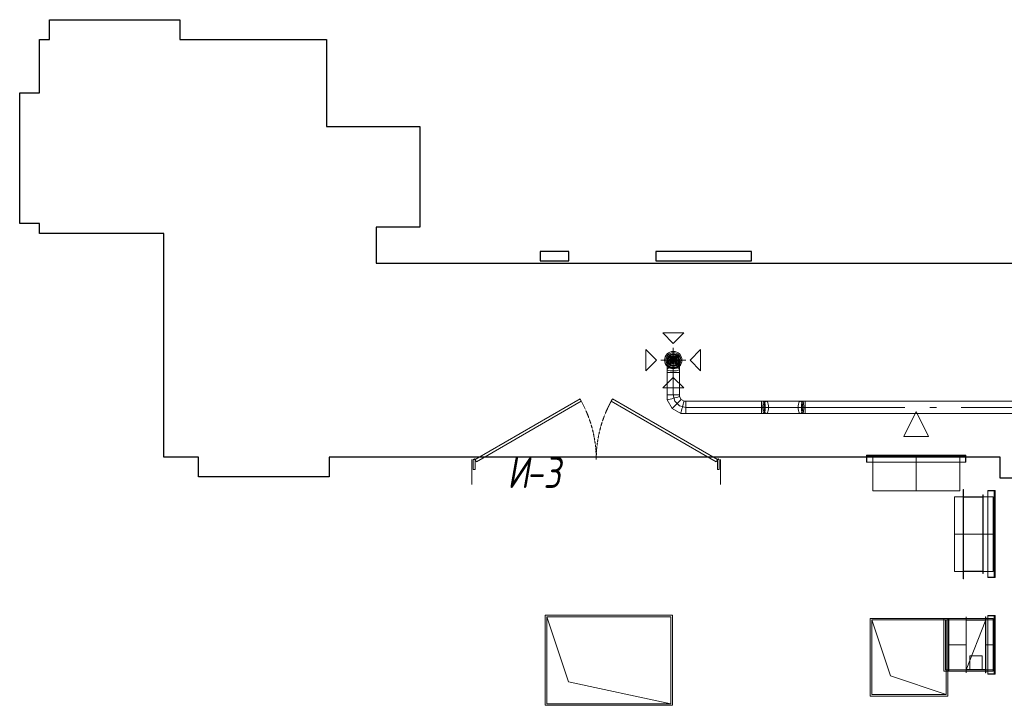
# Model space of a CAD drawing. Header units: millimetres. Extents: x -559767 to 178656, y -69521 to 138453.
# Tile 3 of 256: x -538191 to -530267, y 109393 to 114911. Entities that reach past the tile are written whole.
import ezdxf

# ---------------------------------------------------------------- set-up
doc = ezdxf.new("R2010")
doc.units = ezdxf.units.MM
doc.linetypes.add('-D1-02х01', pattern=[3, 2, -1])
doc.layers.get('Defpoints').update_dxf_attribs({"color": 31})
for name, color, linetype, lineweight in [('A-DOOR', 7, 'Continuous', 5), ('A-DOOR-IDEN', 7, 'Continuous', 9), ('wall_new', 152, 'Continuous', 30)]:
    doc.layers.add(name, color=color, linetype=linetype, lineweight=lineweight)
doc.layers.add('PDF7_Geometry', color=7, linetype='Continuous', true_color=0xaaaaaa)
doc.styles.add('fl_iso paper', font='isocpeur.ttf', dxfattribs={"width": 0.8, "oblique": 10})

# ---------------------------------------------------------------- blocks, each defined once
blk = doc.blocks.new('A_MEQ_DoorWall - ОВ-7357319-50_AS_M_L13')
at = {"layer": 'A-DOOR'}
for p, q in [((-5.6, 587.5), (-850, 100)), ((-840, 82.7), (4.4, 570.2)), ((4.4, 570.2), (-5.6, 587.5)), ((245.6, 570.2), (255.6, 587.5)), ((1090, 82.7), (245.6, 570.2)), ((255.6, 587.5), (1100, 100)), ((-875, 100), (-875, -100)), ((-850, 100), (-865, 100)), ((-865, 100), (-865, 20)), ((-850, 20), (-850, 100)), ((-850, 100), (-840, 82.7)), ((1100, 100), (1090, 82.7)), ((1115, 100), (1100, 100)), ((1100, 100), (1100, 20)), ((1115, 20), (1115, 100)), ((1125, 100), (1125, -100)), ((-865, 20), (-850, 20)), ((1100, 20), (1115, 20))]:
    blk.add_line(p, q, dxfattribs=at)
at = {"layer": 'A-DOOR', "linetype": '-D1-02х01'}
for centre, start, end in [((-850, 100), 360, 30), ((1100, 100), 150, 180)]:
    blk.add_arc(centre, 975, start, end, dxfattribs=at)
at = {"layer": 'A-DOOR'}
for centre in [(-855, 100), (1105, 100)]:
    blk.add_arc(centre, 5, 0, 180, dxfattribs=at)
blk = doc.blocks.new('ghftytytd')
at = {"layer": 'PDF7_Geometry', "color": 5, "lineweight": 18, "true_color": 0x0000ff}
for points in [[(10685.1, 20120), (10770, 20035.1), (10854.8, 20120)], [(10550.3, 19984.5), (10635.1, 19899.6), (10550.3, 19814.7)], [(10989.8, 19984.8), (10905, 19900), (10989.8, 19815.1)], [(10720, 19873.2), (10721.7, 19863.7), (10726.7, 19854.9), (10734.6, 19847.3), (10745, 19841.5), (10757.1, 19837.8), (10770, 19836.6), (10782.9, 19837.8), (10795, 19841.5), (10805.4, 19847.3), (10813.3, 19854.9), (10818.3, 19863.7), (10820, 19873.2), (10818.3, 19882.6), (10813.3, 19891.5), (10805.4, 19899), (10795, 19904.9), (10782.9, 19908.5), (10770, 19909.8), (10757.1, 19908.5), (10745, 19904.9), (10734.6, 19899), (10726.7, 19891.5), (10721.7, 19882.6)], [(10770, 19947.5), (10749.4, 19942.8), (10732.9, 19929.6), (10723.7, 19910.5), (10723.7, 19889.4), (10732.9, 19870.4), (10749.4, 19857.2), (10770, 19852.5), (10790.6, 19857.2), (10807.1, 19870.4), (10816.3, 19889.4), (10816.3, 19910.5), (10807.1, 19929.6), (10790.6, 19942.8)], [(10770, 19857.4), (10748.7, 19863.2), (10733.2, 19878.7), (10727.5, 19900), (10733.2, 19921.2), (10748.7, 19936.8), (10770, 19942.5), (10791.2, 19936.8), (10806.8, 19921.2), (10812.5, 19900), (10806.8, 19878.7), (10791.2, 19863.2)], [(10770, 19933.3), (10753.3, 19928.8), (10741.1, 19916.6), (10736.7, 19900), (10741.1, 19883.3), (10753.3, 19871.1), (10770, 19866.6), (10786.7, 19871.1), (10798.9, 19883.3), (10803.3, 19900), (10798.9, 19916.6), (10786.7, 19928.8)], [(10770, 19871.6), (10753.3, 19877), (10743.1, 19891.2), (10743.1, 19908.7), (10753.3, 19922.9), (10770, 19928.3), (10786.7, 19922.9), (10796.9, 19908.7), (10796.9, 19891.2), (10786.7, 19877)], [(10770, 19925), (10755.3, 19920.2), (10746.2, 19907.7), (10746.2, 19892.2), (10755.3, 19879.7), (10770, 19874.9), (10784.7, 19879.7), (10793.8, 19892.2), (10793.8, 19907.7), (10784.7, 19920.2)], [(10770, 19922), (10757.1, 19917.8), (10749, 19906.8), (10749, 19893.1), (10757.1, 19882.2), (10770, 19878), (10782.9, 19882.2), (10790.9, 19893.1), (10790.9, 19906.8), (10782.9, 19917.8)], [(10770, 19883), (10758, 19887.9), (10753, 19900), (10758, 19912), (10770, 19917), (10782, 19912), (10787, 19900), (10782, 19887.9)], [(10770, 19916.6), (10758.2, 19911.7), (10753.3, 19900), (10758.2, 19888.2), (10770, 19883.3), (10781.8, 19888.2), (10786.7, 19900), (10781.8, 19911.7)], [(10770, 19910), (10761.3, 19905), (10761.3, 19894.9), (10770, 19890), (10778.6, 19894.9), (10778.6, 19905)], [(10720, 19826.8), (10721.7, 19823.3), (10726.7, 19820.1), (10734.6, 19817.3), (10745, 19815.1), (10757.1, 19813.8), (10770, 19813.3), (10782.9, 19813.8), (10795, 19815.1), (10805.4, 19817.3), (10813.3, 19820.1), (10818.3, 19823.3), (10820, 19826.8), (10818.3, 19830.2), (10813.3, 19833.5), (10805.4, 19836.2), (10795, 19838.4), (10782.9, 19839.7), (10770, 19840.2), (10757.1, 19839.7), (10745, 19838.4), (10734.6, 19836.2), (10726.7, 19833.5), (10721.7, 19830.2)], [(10685.1, 19676), (10770, 19760.9), (10854.8, 19676)], [(10770, 19800), (10757.1, 19800), (10745, 19800), (10734.6, 19800), (10726.7, 19800), (10721.7, 19800), (10720, 19800), (10721.7, 19800), (10726.7, 19800), (10734.6, 19800), (10745, 19800), (10757.1, 19800)], [(10770, 19800), (10782.9, 19800), (10795, 19800), (10805.4, 19800), (10813.3, 19800), (10818.3, 19800), (10820, 19800), (10820, 19619.9), (10818.3, 19619.9), (10813.3, 19619.9), (10805.4, 19619.9), (10795, 19619.9), (10782.9, 19619.9), (10770, 19619.9)], [(10770, 19800), (10782.9, 19800), (10795, 19800), (10805.4, 19800), (10813.3, 19800), (10818.3, 19800), (10820, 19800), (10818.3, 19800), (10813.3, 19800), (10805.4, 19800), (10795, 19800), (10782.9, 19800)], [(10770, 19619.9), (10757.1, 19619.9), (10745, 19619.9), (10734.6, 19619.9), (10726.7, 19619.9), (10721.7, 19619.9), (10720, 19619.9), (10721.7, 19619.9), (10726.7, 19619.9), (10734.6, 19619.9), (10745, 19619.9), (10757.1, 19619.9)], [(10770, 19619.9), (10757.1, 19619.9), (10745, 19619.9), (10734.6, 19619.9), (10726.7, 19619.9), (10721.7, 19619.9), (10720, 19619.9), (10721.7, 19619.9), (10726.7, 19619.9), (10734.6, 19619.9), (10745, 19619.9), (10757.1, 19619.9)], [(10770, 19593.2), (10757.1, 19589.7), (10745, 19586.5), (10734.6, 19583.7), (10726.7, 19581.6), (10721.7, 19580.2), (10720, 19579.8), (10721.7, 19580.2), (10726.7, 19581.6), (10734.6, 19583.7), (10745, 19586.5), (10757.1, 19589.7)], [(10770, 19619.9), (10782.9, 19619.9), (10795, 19619.9), (10805.4, 19619.9), (10813.3, 19619.9), (10818.3, 19619.9), (10820, 19619.9), (10818.3, 19619.9), (10813.3, 19619.9), (10805.4, 19619.9), (10795, 19619.9), (10782.9, 19619.9)], [(10770, 19593.2), (10782.9, 19596.6), (10795, 19599.9), (10805.4, 19602.6), (10813.3, 19604.8), (10818.3, 19606.1), (10820, 19606.6), (10818.3, 19606.1), (10813.3, 19604.8), (10805.4, 19602.6), (10795, 19599.9), (10782.9, 19596.6)], [(10796.8, 19546.7), (10806.3, 19556.2), (10815.1, 19565.1), (10822.7, 19572.6), (10828.5, 19578.5), (10832.1, 19582.1), (10833.4, 19583.4), (10832.1, 19582.1), (10828.5, 19578.5), (10822.7, 19572.6), (10815.1, 19565.1), (10806.3, 19556.2)], [(10796.8, 19546.7), (10787.3, 19537.3), (10778.5, 19528.5), (10770.9, 19520.9), (10765.1, 19515.1), (10761.4, 19511.4), (10760.2, 19510.2), (10761.4, 19511.4), (10765.1, 19515.1), (10770.9, 19520.9), (10778.5, 19528.5), (10787.3, 19537.3)], [(10843.2, 19520), (10839.7, 19507), (10836.5, 19495), (10833.7, 19484.6), (10831.6, 19476.6), (10830.3, 19471.7), (10829.8, 19470), (10830.3, 19471.7), (10831.6, 19476.6), (10833.7, 19484.6), (10836.5, 19495), (10839.7, 19507)], [(10843.2, 19520), (10846.7, 19532.9), (10849.9, 19544.9), (10852.7, 19555.3), (10854.8, 19563.3), (10856.1, 19568.3), (10856.6, 19570), (10856.1, 19568.3), (10854.8, 19563.3), (10852.7, 19555.3), (10849.9, 19544.9), (10846.7, 19532.9)], [(11481.1, 19520), (11481.1, 19507), (11481.1, 19495), (11481.1, 19484.6), (11481.1, 19476.6), (11481.1, 19471.7), (11481.1, 19470), (11481.1, 19471.7), (11481.1, 19476.6), (11481.1, 19484.6), (11481.1, 19495), (11481.1, 19507), (11481.1, 19520), (11481.1, 19532.9), (11481.1, 19544.9), (11481.1, 19555.3), (11481.1, 19563.3), (11481.1, 19568.3), (11481.1, 19570), (11481.1, 19568.3), (11481.1, 19563.3), (11481.1, 19555.3), (11481.1, 19544.9), (11481.1, 19532.9)], [(11481.1, 19520), (11481.1, 19507), (11481.1, 19495), (11481.1, 19484.6), (11481.1, 19476.6), (11481.1, 19471.7), (11481.1, 19470), (11481.1, 19471.7), (11481.1, 19476.6), (11481.1, 19484.6), (11481.1, 19495), (11481.1, 19507)], [(11500.5, 19570), (11518.5, 19570), (11523.3, 19568.3), (11527.8, 19563.3), (11531.7, 19555.3), (11534.6, 19544.9), (11536.5, 19532.9), (11537.1, 19520), (11536.5, 19507), (11534.6, 19495), (11531.7, 19484.6), (11527.8, 19476.6), (11523.3, 19471.7), (11518.5, 19470), (11500.5, 19470), (11503, 19471.7), (11505.4, 19476.6), (11507.4, 19484.6), (11508.9, 19495), (11509.9, 19507), (11510.2, 19520), (11509.9, 19532.9), (11508.9, 19544.9), (11507.4, 19555.3), (11505.4, 19563.3), (11503, 19568.3)], [(11793, 19520), (11518.5, 19520)], [(11793, 19570), (11797.8, 19568.3), (11802.3, 19563.3), (11806.1, 19555.3), (11809.1, 19544.9), (11811, 19532.9), (11811.6, 19520), (11811, 19507), (11809.1, 19495), (11806.1, 19484.6), (11802.3, 19476.6), (11797.8, 19471.7), (11793, 19470), (11788.1, 19471.7), (11783.6, 19476.6), (11779.8, 19484.6), (11776.8, 19495), (11774.9, 19507), (11774.3, 19520), (11774.9, 19532.9), (11776.8, 19544.9), (11779.8, 19555.3), (11783.6, 19563.3), (11788.1, 19568.3)], [(11830.3, 19520), (11830.3, 19507), (11830.3, 19495), (11830.3, 19484.6), (11830.3, 19476.6), (11830.3, 19471.7), (11830.3, 19470), (11830.3, 19471.7), (11830.3, 19476.6), (11830.3, 19484.6), (11830.3, 19495), (11830.3, 19507), (11830.3, 19520), (11830.3, 19532.9), (11830.3, 19544.9), (11830.3, 19555.3), (11830.3, 19563.3), (11830.3, 19568.3), (11830.3, 19570), (11830.3, 19568.3), (11830.3, 19563.3), (11830.3, 19555.3), (11830.3, 19544.9), (11830.3, 19532.9)], [(11830.3, 19520), (11830.3, 19507), (11830.3, 19495), (11830.3, 19484.6), (11830.3, 19476.6), (11830.3, 19471.7), (11830.3, 19470), (11830.3, 19471.7), (11830.3, 19476.6), (11830.3, 19484.6), (11830.3, 19495), (11830.3, 19507)], [(12834.5, 19520), (12887.4, 19520)], [(13087.4, 19520), (14087.5, 19520)]]:
    blk.add_lwpolyline(points, close=True, dxfattribs=at)
for points in [[(10700, 19900, 0.999748), (10840, 19900, 0.999748)], [(10710, 19900, 1.000294), (10830, 19900, 1.000294)]]:
    blk.add_lwpolyline(points, format="xyb", close=True, dxfattribs=at)
for points in [[(10770, 19800), (10770, 20000)], [(10670, 19900), (10870, 19900)], [(10770, 19949.9), (10757.1, 19948.3), (10745, 19943.3), (10734.6, 19935.3), (10726.7, 19925), (10721.7, 19912.9), (10720, 19900), (10721.7, 19912.9), (10726.7, 19925), (10734.6, 19935.3), (10745, 19943.3), (10757.1, 19948.3), (10770, 19949.9), (10782.9, 19948.3), (10795, 19943.3), (10805.4, 19935.3), (10813.3, 19925), (10818.3, 19912.9), (10820, 19900), (10818.3, 19912.9), (10813.3, 19925), (10805.4, 19935.3), (10795, 19943.3), (10782.9, 19948.3), (10770, 19949.9), (10791.6, 19937.5), (10791.6, 19912.4), (10770, 19900), (10748.3, 19887.5), (10748.3, 19862.5), (10770, 19850), (10770, 19886.6), (10770, 19900)], [(10820, 19900), (10805.4, 19935.3), (10770, 19949.9), (10734.6, 19935.3), (10720, 19900)], [(10720, 19900), (10734.6, 19864.6), (10770, 19850), (10805.4, 19864.6), (10820, 19900)], [(10870, 19520), (10870, 19507), (10870, 19495), (10870, 19484.6), (10870, 19476.6), (10870, 19471.7), (10870, 19470), (10870, 19471.7), (10870, 19476.6), (10870, 19484.6), (10870, 19495), (10870, 19507), (10870, 19520), (11481.1, 19520), (11481.1, 19532.9), (11481.1, 19544.9), (11481.1, 19555.3), (11481.1, 19563.3), (11481.1, 19568.3), (11481.1, 19570), (11500.5, 19570), (11498, 19568.3), (11495.7, 19563.3), (11493.6, 19555.3), (11492.1, 19544.9), (11491.1, 19532.9), (11490.8, 19520), (11491.1, 19507), (11492.1, 19495), (11493.6, 19484.6), (11495.7, 19476.6), (11498, 19471.7), (11500.5, 19470), (11481.1, 19470), (10870, 19470), (10829.8, 19470), (10760.2, 19510.2), (10720, 19579.8), (10720, 19619.9), (10720, 19800), (10720, 19826.8), (10720, 19873.2), (10720, 19900), (10721.7, 19887), (10726.7, 19874.9), (10734.6, 19864.6), (10745, 19856.7), (10757.1, 19851.7), (10770, 19850), (10757.1, 19851.7), (10745, 19856.7), (10734.6, 19864.6), (10726.7, 19874.9), (10721.7, 19887), (10720, 19900)], [(10770, 19850), (10782.9, 19851.7), (10795, 19856.7), (10805.4, 19864.6), (10813.3, 19874.9), (10818.3, 19887), (10820, 19900)], [(10820, 19900), (10818.3, 19887), (10813.3, 19874.9), (10805.4, 19864.6), (10795, 19856.7), (10782.9, 19851.7), (10770, 19850)], [(10820, 19873.2), (10820, 19900)], [(10770, 19800), (10770, 19850)], [(10820, 19826.8), (10820, 19873.2)], [(10820, 19800), (10820, 19826.8)], [(10720, 19800), (10721.7, 19800), (10726.7, 19800), (10734.6, 19800), (10745, 19800), (10757.1, 19800), (10770, 19800)], [(10770, 19800), (10757.1, 19800), (10745, 19800), (10734.6, 19800), (10726.7, 19800), (10721.7, 19800), (10720, 19800)], [(10770, 19800), (10782.9, 19800), (10795, 19800), (10805.4, 19800), (10813.3, 19800), (10818.3, 19800), (10820, 19800)], [(10770, 19619.9), (10770, 19800)], [(10770, 19619.9), (10783.4, 19570)], [(10770, 19619.9), (10782.9, 19619.9), (10795, 19619.9), (10805.4, 19619.9), (10813.3, 19619.9), (10818.3, 19619.9), (10820, 19619.9)], [(10820, 19606.6), (10820, 19619.9)], [(10833.4, 19583.4), (10820, 19606.6)], [(10856.6, 19570), (10833.4, 19583.4)], [(10783.4, 19570), (10820, 19533.4)], [(10820, 19533.4), (10870, 19520)], [(10870, 19570), (10856.6, 19570)], [(10870, 19520), (10870, 19532.9), (10870, 19544.9), (10870, 19555.3), (10870, 19563.3), (10870, 19568.3), (10870, 19570)], [(10870, 19570), (10870, 19568.3), (10870, 19563.3), (10870, 19555.3), (10870, 19544.9), (10870, 19532.9), (10870, 19520)], [(11481.1, 19570), (10870, 19570)], [(10870, 19570), (10870, 19568.3), (10870, 19563.3), (10870, 19555.3), (10870, 19544.9), (10870, 19532.9), (10870, 19520)], [(10870, 19520), (10870, 19532.9), (10870, 19544.9), (10870, 19555.3), (10870, 19563.3), (10870, 19568.3), (10870, 19570)], [(11481.1, 19520), (10870, 19520)], [(10870, 19520), (10870, 19507), (10870, 19495), (10870, 19484.6), (10870, 19476.6), (10870, 19471.7), (10870, 19470)], [(10870, 19470), (10870, 19471.7), (10870, 19476.6), (10870, 19484.6), (10870, 19495), (10870, 19507), (10870, 19520)], [(11481.1, 19570), (11481.1, 19568.3), (11481.1, 19563.3), (11481.1, 19555.3), (11481.1, 19544.9), (11481.1, 19532.9), (11481.1, 19520)], [(11518.5, 19520), (11500.1, 19520), (11481.1, 19520)], [(18250.4, 19570), (11830.3, 19570), (11830.3, 19568.3), (11830.3, 19563.3), (11830.3, 19555.3), (11830.3, 19544.9), (11830.3, 19532.9), (11830.3, 19520), (12634.5, 19520), (11830.3, 19520), (11830.3, 19532.9), (11830.3, 19544.9), (11830.3, 19555.3), (11830.3, 19563.3), (11830.3, 19568.3), (11830.3, 19570), (11810.9, 19570), (11813.4, 19568.3), (11815.8, 19563.3), (11817.8, 19555.3), (11819.3, 19544.9), (11820.3, 19532.9), (11820.6, 19520), (11820.3, 19507), (11819.3, 19495), (11817.8, 19484.6), (11815.8, 19476.6), (11813.4, 19471.7), (11810.9, 19470), (11808.4, 19471.7), (11806.1, 19476.6), (11804.1, 19484.6), (11802.5, 19495), (11801.6, 19507), (11801.2, 19520), (11801.6, 19532.9), (11802.5, 19544.9), (11804.1, 19555.3), (11806.1, 19563.3), (11808.4, 19568.3), (11810.9, 19570), (11793, 19570), (11518.5, 19570), (11513.6, 19568.3), (11509.1, 19563.3), (11505.3, 19555.3), (11502.3, 19544.9), (11500.5, 19532.9), (11499.8, 19520), (11500.5, 19507), (11502.3, 19495), (11505.3, 19484.6), (11509.1, 19476.6), (11513.6, 19471.7), (11518.5, 19470), (11523.3, 19471.7), (11527.8, 19476.6), (11531.7, 19484.6), (11534.6, 19495), (11536.5, 19507), (11537.1, 19520), (11536.5, 19532.9), (11534.6, 19544.9), (11531.7, 19555.3), (11527.8, 19563.3), (11523.3, 19568.3), (11518.5, 19570), (11513.6, 19568.3), (11509.1, 19563.3), (11505.3, 19555.3), (11502.3, 19544.9), (11500.5, 19532.9), (11499.8, 19520), (11500.5, 19507), (11502.3, 19495), (11505.3, 19484.6), (11509.1, 19476.6), (11513.6, 19471.7), (11518.5, 19470), (11793, 19470), (11797.8, 19471.7), (11802.3, 19476.6), (11806.1, 19484.6), (11809.1, 19495), (11811, 19507), (11811.6, 19520), (11811, 19532.9), (11809.1, 19544.9), (11806.1, 19555.3), (11802.3, 19563.3), (11797.8, 19568.3), (11793, 19570), (11788.1, 19568.3), (11783.6, 19563.3), (11779.8, 19555.3), (11776.8, 19544.9), (11774.9, 19532.9), (11774.3, 19520), (11774.9, 19507), (11776.8, 19495), (11779.8, 19484.6), (11783.6, 19476.6), (11788.1, 19471.7), (11793, 19470), (11810.9, 19470), (11830.3, 19470), (18250.4, 19470)], [(11793, 19520), (11811.3, 19520)], [(11811.3, 19520), (11830.3, 19520)]]:
    blk.add_lwpolyline(points, dxfattribs=at)
at = {"layer": 'PDF7_Geometry', "color": 3, "lineweight": 18, "true_color": 0x00ff00}
for points in [[(12625, 19285.8), (12725, 19485.8), (12825, 19285.8)], [(12825, 19285.8), (12625, 19285.8), (12725, 19485.8)], [(12325, 19135.8), (13125, 19135.8), (13125, 19077.8), (13125, 19135.8), (12325, 19135.8), (12325, 19077.8)], [(13123, 19077.8), (13123, 19127.8), (13123, 19077.8), (12327, 19077.8), (12327, 19127.8), (12327, 19077.8)], [(13123, 19127.8), (12327, 19127.8)], [(12356, 19127.8), (12356, 19135.8)], [(12366, 19135.8), (12365.8, 19135.8), (12365.3, 19135.8), (12364.5, 19135.8), (12363.5, 19135.8), (12362.3, 19135.8), (12361, 19135.8), (12359.7, 19135.8), (12358.5, 19135.8), (12357.5, 19135.8), (12356.6, 19135.8), (12356.1, 19135.8), (12356, 19135.8), (12356.1, 19135.8), (12356.6, 19135.8), (12357.5, 19135.8), (12358.5, 19135.8), (12359.7, 19135.8), (12361, 19135.8), (12362.3, 19135.8), (12363.5, 19135.8), (12364.5, 19135.8), (12365.3, 19135.8), (12365.8, 19135.8)], [(12356, 19127.8), (12356.1, 19127.8), (12356.6, 19127.8), (12357.5, 19127.8), (12358.5, 19127.8), (12359.7, 19127.8), (12361, 19127.8), (12362.3, 19127.8), (12363.5, 19127.8), (12364.5, 19127.8), (12365.3, 19127.8), (12365.8, 19127.8), (12366, 19127.8), (12365.8, 19127.8), (12365.3, 19127.8), (12364.5, 19127.8), (12363.5, 19127.8), (12362.3, 19127.8), (12361, 19127.8), (12359.7, 19127.8), (12358.5, 19127.8), (12357.5, 19127.8), (12356.6, 19127.8), (12356.1, 19127.8)], [(12366, 19135.8), (12366, 19127.8)], [(13075, 19127.8), (13075, 19135.8), (13075, 19127.8), (12375, 19127.8), (12375, 19135.8), (12375, 19127.8)], [(13075, 19135.8), (12375, 19135.8)], [(12375, 19120.8), (13075, 19120.8)], [(12375, 18847.8), (12375, 19120.8)], [(13075, 18847.8), (13075, 19120.8)], [(13084, 19127.8), (13084, 19135.8)], [(13094, 19135.8), (13093.8, 19135.8), (13093.3, 19135.8), (13092.5, 19135.8), (13091.5, 19135.8), (13090.3, 19135.8), (13089, 19135.8), (13087.7, 19135.8), (13086.5, 19135.8), (13085.4, 19135.8), (13084.7, 19135.8), (13084.2, 19135.8), (13084, 19135.8), (13084.2, 19135.8), (13084.7, 19135.8), (13085.4, 19135.8), (13086.5, 19135.8), (13087.7, 19135.8), (13089, 19135.8), (13090.3, 19135.8), (13091.5, 19135.8), (13092.5, 19135.8), (13093.3, 19135.8), (13093.8, 19135.8)], [(13084, 19127.8), (13084.2, 19127.8), (13084.7, 19127.8), (13085.4, 19127.8), (13086.5, 19127.8), (13087.7, 19127.8), (13089, 19127.8), (13090.3, 19127.8), (13091.5, 19127.8), (13092.5, 19127.8), (13093.3, 19127.8), (13093.8, 19127.8), (13094, 19127.8), (13093.8, 19127.8), (13093.3, 19127.8), (13092.5, 19127.8), (13091.5, 19127.8), (13090.3, 19127.8), (13089, 19127.8), (13087.7, 19127.8), (13086.5, 19127.8), (13085.4, 19127.8), (13084.7, 19127.8), (13084.2, 19127.8)], [(13094, 19135.8), (13094, 19127.8)], [(13125, 19077.8), (12325, 19077.8)], [(13103, 18140), (13103, 18860), (13105, 18860), (13103, 18860), (13103, 18140), (13105, 18140)], [(13105, 18860), (13105, 18140)], [(12375, 18847.8), (13075, 18847.8)], [(13033, 18200), (13033, 18800)], [(13103, 18800.1), (13263, 18800.1)], [(13103, 18800.1), (13103, 18799.9)], [(13103, 18200), (13103, 18800)], [(13103, 18799.9), (13263, 18799.9)], [(13263, 18201.5), (13263, 18798.5), (13103, 18798.5), (13263, 18798.5), (13263, 18201.5), (13103, 18201.5)], [(13103, 18798.5), (13103, 18201.5)], [(13105, 18200), (13105, 18800), (13261, 18800), (13105, 18800), (13105, 18200), (13261, 18200)], [(13261, 18184), (13261, 18816), (13263, 18816), (13261, 18816), (13261, 18184), (13263, 18184), (13263, 18816), (13263, 18184)], [(13261, 18800), (13261, 18200)], [(13263, 18800.1), (13263, 18799.9)], [(13360.2, 18849.9), (13360.2, 18150), (13302.2, 18150), (13360.2, 18150), (13360.2, 18849.9), (13302.2, 18849.9)], [(13302.2, 18150), (13302.2, 18849.9)], [(13302.2, 18152), (13352.2, 18152), (13302.2, 18152), (13302.2, 18848), (13352.2, 18848), (13302.2, 18848)], [(13345.2, 18800), (13345.2, 18200)], [(13352.2, 18152), (13352.2, 18848)], [(13352.2, 18819), (13360.2, 18819)], [(13352.2, 18819), (13352.2, 18818.8), (13352.2, 18818.3), (13352.2, 18817.5), (13352.2, 18816.5), (13352.2, 18815.3), (13352.2, 18814), (13352.2, 18812.7), (13352.2, 18811.5), (13352.2, 18810.4), (13352.2, 18809.6), (13352.2, 18809.1), (13352.2, 18809), (13352.2, 18809.1), (13352.2, 18809.6), (13352.2, 18810.4), (13352.2, 18811.5), (13352.2, 18812.7), (13352.2, 18814), (13352.2, 18815.3), (13352.2, 18816.5), (13352.2, 18817.5), (13352.2, 18818.3), (13352.2, 18818.8)], [(13360.2, 18809), (13352.2, 18809)], [(13352.2, 18200), (13360.2, 18200), (13352.2, 18200), (13352.2, 18800), (13360.2, 18800), (13352.2, 18800)], [(13360.2, 18809), (13360.2, 18809.1), (13360.2, 18809.6), (13360.2, 18810.4), (13360.2, 18811.5), (13360.2, 18812.7), (13360.2, 18814), (13360.2, 18815.3), (13360.2, 18816.5), (13360.2, 18817.5), (13360.2, 18818.3), (13360.2, 18818.8), (13360.2, 18819), (13360.2, 18818.8), (13360.2, 18818.3), (13360.2, 18817.5), (13360.2, 18816.5), (13360.2, 18815.3), (13360.2, 18814), (13360.2, 18812.7), (13360.2, 18811.5), (13360.2, 18810.4), (13360.2, 18809.6), (13360.2, 18809.1)], [(13360.2, 18200), (13360.2, 18800)], [(13103, 18200), (13033, 18200)], [(13103, 18200.1), (13263, 18200.1)], [(13103, 18200.1), (13103, 18199.9)], [(13103, 18200), (13345.2, 18200)], [(13103, 18199.9), (13263, 18199.9)], [(13263, 18200.1), (13263, 18199.9)], [(13352.2, 18191), (13360.2, 18191)], [(13352.2, 18191), (13352.2, 18190.8), (13352.2, 18190.3), (13352.2, 18189.5), (13352.2, 18188.5), (13352.2, 18187.3), (13352.2, 18186), (13352.2, 18184.7), (13352.2, 18183.5), (13352.2, 18182.4), (13352.2, 18181.6), (13352.2, 18181.1), (13352.2, 18181), (13352.2, 18181.1), (13352.2, 18181.6), (13352.2, 18182.4), (13352.2, 18183.5), (13352.2, 18184.7), (13352.2, 18186), (13352.2, 18187.3), (13352.2, 18188.5), (13352.2, 18189.5), (13352.2, 18190.3), (13352.2, 18190.8)], [(13360.2, 18181), (13352.2, 18181)], [(13360.2, 18181), (13360.2, 18181.1), (13360.2, 18181.6), (13360.2, 18182.4), (13360.2, 18183.5), (13360.2, 18184.7), (13360.2, 18186), (13360.2, 18187.3), (13360.2, 18188.5), (13360.2, 18189.5), (13360.2, 18190.3), (13360.2, 18190.8), (13360.2, 18191), (13360.2, 18190.8), (13360.2, 18190.3), (13360.2, 18189.5), (13360.2, 18188.5), (13360.2, 18187.3), (13360.2, 18186), (13360.2, 18184.7), (13360.2, 18183.5), (13360.2, 18182.4), (13360.2, 18181.6), (13360.2, 18181.1)], [(13127.8, 17833.8), (13127.8, 17383.9), (13125.8, 17383.9), (13127.8, 17383.9), (13127.8, 17833.8), (13125.8, 17833.8), (13125.8, 17383.9), (13125.8, 17833.8)], [(13285.7, 17833.8), (13285.7, 17383.9), (13283.8, 17383.9), (13285.7, 17383.9), (13285.7, 17833.8), (13283.8, 17833.8)], [(13283.8, 17383.9), (13283.8, 17833.8)], [(13360.3, 17844.9), (13360.3, 17372.9), (13302.3, 17372.9), (13360.3, 17372.9), (13360.3, 17844.9), (13302.3, 17844.9)], [(13302.3, 17372.9), (13302.3, 17844.9)], [(13302.3, 17374.9), (13352.4, 17374.9), (13302.3, 17374.9), (13302.3, 17842.8), (13352.4, 17842.8), (13302.3, 17842.8)], [(13352.4, 17374.9), (13352.4, 17842.8)], [(12354.3, 17195.9), (12980.3, 17195.9), (12980.3, 17821.8), (12354.3, 17821.8)], [(12354.3, 17195.9), (12354.3, 17821.8), (12980.3, 17821.8), (12980.3, 17195.9)], [(12367.4, 17808.8), (12967.4, 17808.8), (12967.4, 17208.8), (12517.4, 17358.8)], [(12987.4, 17821.8), (12948.2, 17821.8)], [(12948.2, 17395.9), (12948.2, 17821.8)], [(12961.3, 17408.8), (12961.3, 17808.8)], [(12987.4, 17808.8), (12961.3, 17808.8), (12987.4, 17808.8), (12987.4, 17408.8), (12961.3, 17408.8), (12987.4, 17408.8)], [(12987.4, 17821.8), (12987.4, 17395.9)], [(13125.8, 17821.8), (12987.4, 17821.8)], [(12987.4, 17408.8), (12987.4, 17808.8)], [(13125.8, 17808.8), (12987.4, 17808.8)], [(13125.8, 17821.8), (13125.8, 17395.9)], [(13285.7, 17821.8), (13125.8, 17821.8)], [(13285.7, 17808.9), (13125.8, 17808.9)], [(13285.7, 17808.8), (13125.8, 17808.8)], [(13125.8, 17408.8), (13125.8, 17808.8)], [(13125.8, 17807.3), (13125.8, 17410.4), (13285.7, 17410.4), (13125.8, 17410.4), (13125.8, 17807.3), (13285.7, 17807.3)], [(13283.8, 17808.8), (13283.8, 17408.8), (13127.8, 17408.8), (13283.8, 17408.8), (13283.8, 17808.8), (13127.8, 17808.8)], [(13127.8, 17408.8), (13127.8, 17808.8)], [(13285.7, 17821.8), (13345.3, 17821.8)], [(13285.7, 17808.8), (13285.7, 17808.9)], [(13285.7, 17808.8), (13285.7, 17408.8)], [(13285.7, 17808.8), (13345.3, 17808.8)], [(13285.7, 17410.4), (13285.7, 17807.3)], [(13345.3, 17395.9), (13345.3, 17821.8)], [(13345.3, 17808.8), (13345.3, 17408.8)], [(13352.4, 17827.8), (13360.3, 17827.8)], [(13352.4, 17827.8), (13352.4, 17827.7), (13352.4, 17827.2), (13352.4, 17826.4), (13352.4, 17825.3), (13352.4, 17824.1), (13352.4, 17822.8), (13352.4, 17821.6), (13352.4, 17820.3), (13352.4, 17819.3), (13352.4, 17818.5), (13352.4, 17818), (13352.4, 17817.9), (13352.4, 17818), (13352.4, 17818.5), (13352.4, 17819.3), (13352.4, 17820.3), (13352.4, 17821.6), (13352.4, 17822.8), (13352.4, 17824.1), (13352.4, 17825.3), (13352.4, 17826.4), (13352.4, 17827.2), (13352.4, 17827.7)], [(13360.3, 17817.9), (13352.4, 17817.9)], [(13352.4, 17408.8), (13360.3, 17408.8), (13352.4, 17408.8), (13352.4, 17808.8), (13360.3, 17808.8), (13352.4, 17808.8)], [(13360.3, 17817.9), (13360.3, 17818), (13360.3, 17818.5), (13360.3, 17819.3), (13360.3, 17820.3), (13360.3, 17821.6), (13360.3, 17822.8), (13360.3, 17824.1), (13360.3, 17825.3), (13360.3, 17826.4), (13360.3, 17827.2), (13360.3, 17827.7), (13360.3, 17827.8), (13360.3, 17827.7), (13360.3, 17827.2), (13360.3, 17826.4), (13360.3, 17825.3), (13360.3, 17824.1), (13360.3, 17822.8), (13360.3, 17821.6), (13360.3, 17820.3), (13360.3, 17819.3), (13360.3, 17818.5), (13360.3, 17818)], [(13360.3, 17408.8), (13360.3, 17808.8)], [(13255.8, 17520.8), (13155.7, 17520.8)], [(13155.7, 17410.8), (13155.7, 17520.8)], [(12987.4, 17395.9), (12948.2, 17395.9)], [(13125.8, 17408.8), (12987.4, 17408.8)], [(13125.8, 17395.9), (12987.4, 17395.9)], [(13285.7, 17408.9), (13125.8, 17408.9)], [(13285.7, 17408.7), (13125.8, 17408.7)], [(13255.8, 17410.8), (13155.7, 17410.8)], [(13285.7, 17408.7), (13285.7, 17408.9)], [(13352.4, 17399.8), (13360.3, 17399.8)], [(13352.4, 17399.8), (13352.4, 17399.7), (13352.4, 17399.2), (13352.4, 17398.4), (13352.4, 17397.3), (13352.4, 17396.1), (13352.4, 17394.8), (13352.4, 17393.6), (13352.4, 17392.4), (13352.4, 17391.3), (13352.4, 17390.5), (13352.4, 17390), (13352.4, 17389.9), (13352.4, 17390), (13352.4, 17390.5), (13352.4, 17391.3), (13352.4, 17392.4), (13352.4, 17393.6), (13352.4, 17394.8), (13352.4, 17396.1), (13352.4, 17397.3), (13352.4, 17398.4), (13352.4, 17399.2), (13352.4, 17399.7)], [(13360.3, 17389.9), (13352.4, 17389.9)], [(13360.3, 17389.9), (13360.3, 17390), (13360.3, 17390.5), (13360.3, 17391.3), (13360.3, 17392.4), (13360.3, 17393.6), (13360.3, 17394.8), (13360.3, 17396.1), (13360.3, 17397.3), (13360.3, 17398.4), (13360.3, 17399.2), (13360.3, 17399.7), (13360.3, 17399.8), (13360.3, 17399.7), (13360.3, 17399.2), (13360.3, 17398.4), (13360.3, 17397.3), (13360.3, 17396.1), (13360.3, 17394.8), (13360.3, 17393.6), (13360.3, 17392.4), (13360.3, 17391.3), (13360.3, 17390.5), (13360.3, 17390)]]:
    blk.add_lwpolyline(points, close=True, dxfattribs=at)
for points in [[(12366, 19135.8), (12365.8, 19135.8), (12365.3, 19135.8), (12364.5, 19135.8), (12363.5, 19135.8), (12362.3, 19135.8), (12361, 19135.8), (12359.7, 19135.8), (12358.5, 19135.8), (12357.5, 19135.8), (12356.6, 19135.8), (12356.1, 19135.8), (12356, 19135.8)], [(12356, 19135.8), (12356.1, 19135.8), (12356.6, 19135.8), (12357.5, 19135.8), (12358.5, 19135.8), (12359.7, 19135.8), (12361, 19135.8), (12362.3, 19135.8), (12363.5, 19135.8), (12364.5, 19135.8), (12365.3, 19135.8), (12365.8, 19135.8), (12366, 19135.8)], [(12356, 19127.8), (12356.1, 19127.8), (12356.6, 19127.8), (12357.5, 19127.8), (12358.5, 19127.8), (12359.7, 19127.8), (12361, 19127.8), (12362.3, 19127.8), (12363.5, 19127.8), (12364.5, 19127.8), (12365.3, 19127.8), (12365.8, 19127.8), (12366, 19127.8)], [(12366, 19127.8), (12365.8, 19127.8), (12365.3, 19127.8), (12364.5, 19127.8), (12363.5, 19127.8), (12362.3, 19127.8), (12361, 19127.8), (12359.7, 19127.8), (12358.5, 19127.8), (12357.5, 19127.8), (12356.6, 19127.8), (12356.1, 19127.8), (12356, 19127.8)], [(12725, 18847.8), (12725, 19120.8)], [(13094, 19135.8), (13093.8, 19135.8), (13093.3, 19135.8), (13092.5, 19135.8), (13091.5, 19135.8), (13090.3, 19135.8), (13089, 19135.8), (13087.7, 19135.8), (13086.5, 19135.8), (13085.4, 19135.8), (13084.7, 19135.8), (13084.2, 19135.8), (13084, 19135.8)], [(13084, 19135.8), (13084.2, 19135.8), (13084.7, 19135.8), (13085.4, 19135.8), (13086.5, 19135.8), (13087.7, 19135.8), (13089, 19135.8), (13090.3, 19135.8), (13091.5, 19135.8), (13092.5, 19135.8), (13093.3, 19135.8), (13093.8, 19135.8), (13094, 19135.8)], [(13084, 19127.8), (13084.2, 19127.8), (13084.7, 19127.8), (13085.4, 19127.8), (13086.5, 19127.8), (13087.7, 19127.8), (13089, 19127.8), (13090.3, 19127.8), (13091.5, 19127.8), (13092.5, 19127.8), (13093.3, 19127.8), (13093.8, 19127.8), (13094, 19127.8)], [(13094, 19127.8), (13093.8, 19127.8), (13093.3, 19127.8), (13092.5, 19127.8), (13091.5, 19127.8), (13090.3, 19127.8), (13089, 19127.8), (13087.7, 19127.8), (13086.5, 19127.8), (13085.4, 19127.8), (13084.7, 19127.8), (13084.2, 19127.8), (13084, 19127.8)], [(13033, 18800), (13103, 18800)], [(13033, 18800), (13103, 18800)], [(13103, 18800), (13263, 18800)], [(13263, 18800), (13103, 18800)], [(13103, 18200), (13103, 18800)], [(13103, 18800), (13263, 18800)], [(13263, 18800), (13103, 18800)], [(13103, 18800), (13103, 18200)], [(13103, 18200), (13103, 18800)], [(13103, 18800), (13263, 18800)], [(13103, 18200), (13103, 18800)], [(13103, 18800), (13263, 18800)], [(13263, 18800), (13103, 18800)], [(13103, 18800), (13103, 18200)], [(13103, 18200), (13103, 18800)], [(13103, 18800), (13263, 18800)], [(13103, 18800), (13103, 18200)], [(13103, 18200), (13103, 18800)], [(13103, 18800), (13345.2, 18800)], [(13345.2, 18800), (13103, 18800)], [(13263, 18800), (13263, 18200)], [(13263, 18200), (13263, 18800)], [(13263, 18800), (13263, 18200)], [(13263, 18800), (13263, 18200)], [(13263, 18200), (13263, 18800)], [(13263, 18800), (13263, 18200)], [(13352.2, 18819), (13352.2, 18818.8), (13352.2, 18818.3), (13352.2, 18817.5), (13352.2, 18816.5), (13352.2, 18815.3), (13352.2, 18814), (13352.2, 18812.7), (13352.2, 18811.5), (13352.2, 18810.4), (13352.2, 18809.6), (13352.2, 18809.1), (13352.2, 18809)], [(13352.2, 18809), (13352.2, 18809.1), (13352.2, 18809.6), (13352.2, 18810.4), (13352.2, 18811.5), (13352.2, 18812.7), (13352.2, 18814), (13352.2, 18815.3), (13352.2, 18816.5), (13352.2, 18817.5), (13352.2, 18818.3), (13352.2, 18818.8), (13352.2, 18819)], [(13360.2, 18809), (13360.2, 18809.1), (13360.2, 18809.6), (13360.2, 18810.4), (13360.2, 18811.5), (13360.2, 18812.7), (13360.2, 18814), (13360.2, 18815.3), (13360.2, 18816.5), (13360.2, 18817.5), (13360.2, 18818.3), (13360.2, 18818.8), (13360.2, 18819)], [(13360.2, 18819), (13360.2, 18818.8), (13360.2, 18818.3), (13360.2, 18817.5), (13360.2, 18816.5), (13360.2, 18815.3), (13360.2, 18814), (13360.2, 18812.7), (13360.2, 18811.5), (13360.2, 18810.4), (13360.2, 18809.6), (13360.2, 18809.1), (13360.2, 18809)], [(13345.2, 18499.9), (13103, 18499.9), (13033, 18499.9)], [(13103, 18200), (13263, 18200)], [(13263, 18200), (13103, 18200)], [(13263, 18200), (13103, 18200)], [(13103, 18200), (13263, 18200)], [(13263, 18200), (13103, 18200)], [(13263, 18200), (13103, 18200)], [(13103, 18200), (13263, 18200)], [(13263, 18200), (13103, 18200)], [(13352.2, 18191), (13352.2, 18190.8), (13352.2, 18190.3), (13352.2, 18189.5), (13352.2, 18188.5), (13352.2, 18187.3), (13352.2, 18186), (13352.2, 18184.7), (13352.2, 18183.5), (13352.2, 18182.4), (13352.2, 18181.6), (13352.2, 18181.1), (13352.2, 18181)], [(13352.2, 18181), (13352.2, 18181.1), (13352.2, 18181.6), (13352.2, 18182.4), (13352.2, 18183.5), (13352.2, 18184.7), (13352.2, 18186), (13352.2, 18187.3), (13352.2, 18188.5), (13352.2, 18189.5), (13352.2, 18190.3), (13352.2, 18190.8), (13352.2, 18191)], [(13360.2, 18181), (13360.2, 18181.1), (13360.2, 18181.6), (13360.2, 18182.4), (13360.2, 18183.5), (13360.2, 18184.7), (13360.2, 18186), (13360.2, 18187.3), (13360.2, 18188.5), (13360.2, 18189.5), (13360.2, 18190.3), (13360.2, 18190.8), (13360.2, 18191)], [(13360.2, 18191), (13360.2, 18190.8), (13360.2, 18190.3), (13360.2, 18189.5), (13360.2, 18188.5), (13360.2, 18187.3), (13360.2, 18186), (13360.2, 18184.7), (13360.2, 18183.5), (13360.2, 18182.4), (13360.2, 18181.6), (13360.2, 18181.1), (13360.2, 18181)], [(12354.3, 17821.8), (12354.3, 17821.8)], [(12367.4, 17808.8), (12367.4, 17208.8), (12967.4, 17208.8)], [(12980.3, 17821.8), (12980.3, 17821.8)], [(12987.4, 17395.9), (12987.4, 17821.8)], [(12987.4, 17821.8), (12987.4, 17395.9)], [(13125.8, 17395.9), (13125.8, 17821.8)], [(13125.8, 17821.8), (13125.8, 17395.9)], [(13125.8, 17808.9), (13125.8, 17808.8)], [(13285.7, 17808.8), (13125.8, 17808.8)], [(13125.8, 17808.8), (13285.7, 17808.8)], [(13125.8, 17408.8), (13125.8, 17808.8)], [(13125.8, 17808.8), (13285.7, 17808.8)], [(13285.7, 17808.8), (13125.8, 17408.8)], [(13125.8, 17408.8), (13285.7, 17808.8)], [(13125.8, 17408.8), (13125.8, 17808.8)], [(13125.8, 17808.8), (13285.7, 17808.8)], [(13285.7, 17808.8), (13125.8, 17408.8)], [(13125.8, 17408.8), (13285.7, 17808.8)], [(13285.7, 17395.9), (13285.7, 17821.8)], [(13285.7, 17821.8), (13285.7, 17395.9)], [(13285.7, 17395.9), (13285.7, 17821.8)], [(13285.7, 17821.8), (13285.7, 17395.9)], [(13285.7, 17808.8), (13285.7, 17408.8)], [(13285.7, 17408.8), (13285.7, 17808.8)], [(13285.7, 17808.8), (13285.7, 17408.8)], [(13285.7, 17808.8), (13285.7, 17408.8)], [(13285.7, 17408.8), (13285.7, 17808.8)], [(13285.7, 17808.8), (13285.7, 17408.8)], [(13352.4, 17827.8), (13352.4, 17827.7), (13352.4, 17827.2), (13352.4, 17826.4), (13352.4, 17825.3), (13352.4, 17824.1), (13352.4, 17822.8), (13352.4, 17821.6), (13352.4, 17820.3), (13352.4, 17819.3), (13352.4, 17818.5), (13352.4, 17818), (13352.4, 17817.9)], [(13352.4, 17817.9), (13352.4, 17818), (13352.4, 17818.5), (13352.4, 17819.3), (13352.4, 17820.3), (13352.4, 17821.6), (13352.4, 17822.8), (13352.4, 17824.1), (13352.4, 17825.3), (13352.4, 17826.4), (13352.4, 17827.2), (13352.4, 17827.7), (13352.4, 17827.8)], [(13360.3, 17817.9), (13360.3, 17818), (13360.3, 17818.5), (13360.3, 17819.3), (13360.3, 17820.3), (13360.3, 17821.6), (13360.3, 17822.8), (13360.3, 17824.1), (13360.3, 17825.3), (13360.3, 17826.4), (13360.3, 17827.2), (13360.3, 17827.7), (13360.3, 17827.8)], [(13360.3, 17827.8), (13360.3, 17827.7), (13360.3, 17827.2), (13360.3, 17826.4), (13360.3, 17825.3), (13360.3, 17824.1), (13360.3, 17822.8), (13360.3, 17821.6), (13360.3, 17820.3), (13360.3, 17819.3), (13360.3, 17818.5), (13360.3, 17818), (13360.3, 17817.9)], [(13125.8, 17608.8), (12987.4, 17608.8)], [(13285.7, 17608.8), (13345.3, 17608.8)], [(13255.8, 17410.8), (13255.8, 17520.8)], [(13255.8, 17520.8), (13255.8, 17410.8)], [(13125.8, 17408.9), (13125.8, 17408.7)], [(13285.7, 17408.8), (13125.8, 17408.8)], [(13125.8, 17408.8), (13285.7, 17408.8)], [(13285.7, 17408.8), (13125.8, 17408.8)], [(13125.8, 17408.8), (13285.7, 17408.8)], [(13285.7, 17408.8), (13125.8, 17408.8)], [(13285.7, 17408.8), (13125.8, 17408.8)], [(13125.8, 17408.8), (13285.7, 17408.8)], [(13285.7, 17408.8), (13125.8, 17408.8)], [(13285.7, 17395.9), (13125.8, 17395.9)], [(13125.8, 17395.9), (13285.7, 17395.9)], [(13345.3, 17408.8), (13285.7, 17408.8)], [(13345.3, 17408.8), (13285.7, 17408.8)], [(13285.7, 17395.9), (13345.3, 17395.9)], [(13345.3, 17395.9), (13285.7, 17395.9)], [(13352.4, 17399.8), (13352.4, 17399.7), (13352.4, 17399.2), (13352.4, 17398.4), (13352.4, 17397.3), (13352.4, 17396.1), (13352.4, 17394.8), (13352.4, 17393.6), (13352.4, 17392.4), (13352.4, 17391.3), (13352.4, 17390.5), (13352.4, 17390), (13352.4, 17389.9)], [(13352.4, 17389.9), (13352.4, 17390), (13352.4, 17390.5), (13352.4, 17391.3), (13352.4, 17392.4), (13352.4, 17393.6), (13352.4, 17394.8), (13352.4, 17396.1), (13352.4, 17397.3), (13352.4, 17398.4), (13352.4, 17399.2), (13352.4, 17399.7), (13352.4, 17399.8)], [(13360.3, 17389.9), (13360.3, 17390), (13360.3, 17390.5), (13360.3, 17391.3), (13360.3, 17392.4), (13360.3, 17393.6), (13360.3, 17394.8), (13360.3, 17396.1), (13360.3, 17397.3), (13360.3, 17398.4), (13360.3, 17399.2), (13360.3, 17399.7), (13360.3, 17399.8)], [(13360.3, 17399.8), (13360.3, 17399.7), (13360.3, 17399.2), (13360.3, 17398.4), (13360.3, 17397.3), (13360.3, 17396.1), (13360.3, 17394.8), (13360.3, 17393.6), (13360.3, 17392.4), (13360.3, 17391.3), (13360.3, 17390.5), (13360.3, 17390), (13360.3, 17389.9)], [(12354.3, 17195.9), (12354.3, 17195.9)], [(12980.3, 17195.9), (12980.3, 17195.9)]]:
    blk.add_lwpolyline(points, dxfattribs=at)
at = {"layer": 'PDF7_Geometry', "color": 16, "lineweight": 18, "true_color": 0x800000}
for points in [[(9738.2, 17122.1), (10764.2, 17122.1), (10764.2, 17848), (9738.2, 17848)], [(10764.2, 17122.1), (9738.2, 17122.1), (9738.2, 17848), (10764.2, 17848)], [(9751.2, 17135), (10751.2, 17135), (9926.2, 17310.1), (9751.2, 17835)]]:
    blk.add_lwpolyline(points, close=True, dxfattribs=at)
blk.add_lwpolyline([(9751.2, 17835), (10751.2, 17835), (10751.2, 17135)], dxfattribs=at)
at = {"layer": 'PDF7_Geometry', "color": 5, "lineweight": 18, "true_color": 0x0000ff}
for centre, radius, start, end in [((10770, 19899.9), 70, 0.01444, 179.98556), ((10770, 19900), 70, 180.01444, 359.98556), ((10770, 19900), 60, 359.98315, 180.01685), ((10770, 19899.9), 60, 179.98315, 0.01685), ((10770, 19899.9), 50, 0.02021, 179.97979), ((10770, 19899.9), 50, 0.02021, 179.97979), ((10770, 19899.9), 50, 0.02021, 179.97979), ((10770, 19899.9), 50, 0.02021, 179.97979), ((10770, 19900), 50, 180.02021, 359.97979), ((10770, 19900), 50, 180.02021, 359.97979), ((10770, 19900), 50, 180.02021, 359.97979), ((10770, 19900), 50, 180.02021, 359.97979)]:
    blk.add_arc(centre, radius, start, end, dxfattribs=at)

msp = doc.modelspace()

# ---------------------------------------------------------------- linework, layer by layer
at = {"layer": 'Defpoints'}
msp.add_lwpolyline([(-528850.9, 111220.8), (-530300.9, 111220.8), (-530300.9, 111390.8), (-535700.9, 111390.8), (-535700.9, 111230.6), (-536750.9, 111230.9), (-536750.9, 111390.8), (-537030.9, 111390.8), (-537030.9, 113190.8), (-538030.9, 113190.8), (-538030.9, 113270.8), (-538190.9, 113270.8), (-538191, 114320.8), (-538030.9, 114320.8), (-538030.9, 114750.8), (-537950.9, 114750.8), (-537950.9, 114910.8), (-536900.9, 114910.8), (-536900.9, 114750.8), (-535720.9, 114750.8), (-535720.9, 114050.8), (-534970.9, 114050.8), (-534970.9, 113240.8), (-535320.9, 113240.8), (-535320.9, 112950.8), (-529650.9, 112950.8)], dxfattribs=at)
at = {"layer": 'wall_new', "color": 212, "lineweight": 30, "true_color": 0xb800b8}
for points in [[(-534000.9, 112970.8), (-533770.9, 112970.8), (-533770.9, 113045.8), (-534000.9, 113045.8)], [(-533070.9, 112970.8), (-532300.9, 112970.8), (-532300.9, 113045.8), (-533070.9, 113045.8)]]:
    msp.add_lwpolyline(points, close=True, dxfattribs=at)

# ---------------------------------------------------------------- block references
msp.add_blockref('ghftytytd', (-543700.9, 92270.8))
at = {"layer": 'A-DOOR', "color": 8, "true_color": 0x7f7f7f}
msp.add_blockref('A_MEQ_DoorWall - ОВ-7357319-50_AS_M_L13', (-533675.9, 111270.8), dxfattribs=at)

# ---------------------------------------------------------------- texts
at = {"layer": 'A-DOOR-IDEN', "lineweight": 5, "char_height": 250, "attachment_point": 1, "style": 'fl_iso paper'}
for s, insert, width in [('И', (-534266.2, 111391.8), 186.392), ('-3', (-534112.4, 111391.8), 228.481)]:
    msp.add_mtext(s, dxfattribs=dict(at, insert=insert, width=width))

doc.saveas('drawing.dxf')
